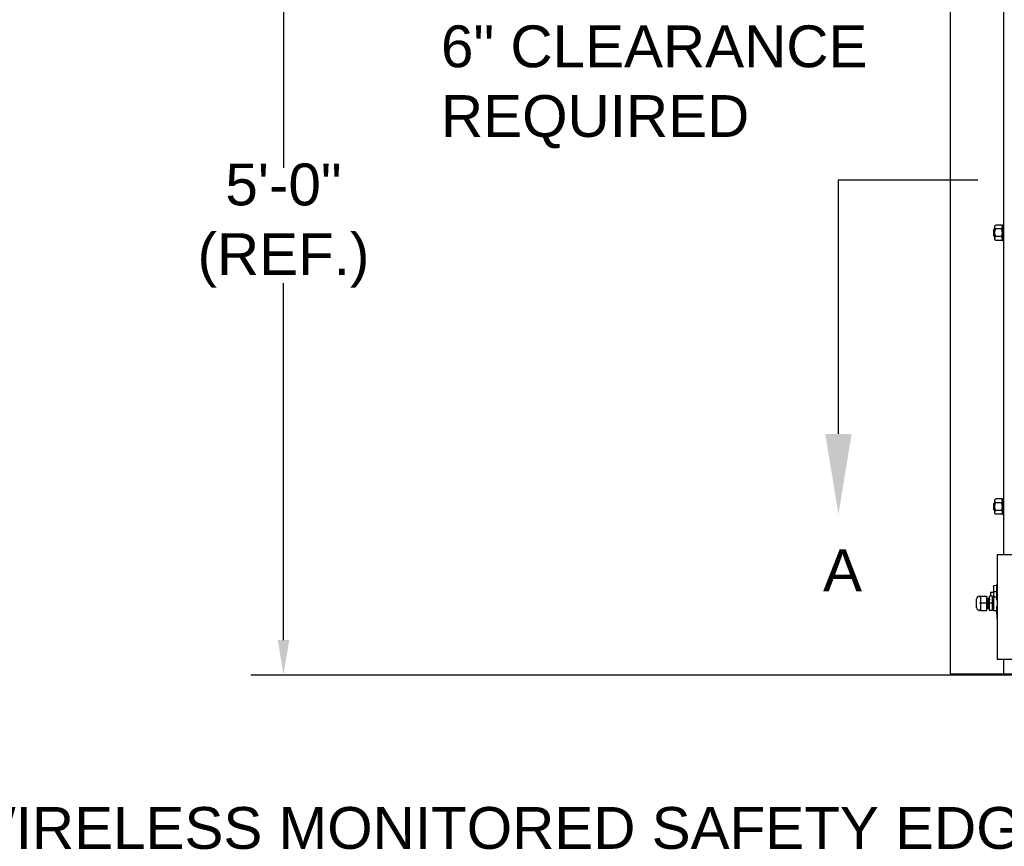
# Model space of a CAD drawing. Header units: inches. Extents: x 170 to 312, y 215 to 248.
# Tile 217 of 256: x 274.2 to 276.41, y 220.03 to 221.88. Entities that reach past the tile are written whole.
import ezdxf
from ezdxf import colors
from ezdxf.entities.mleader import LeaderData, LeaderLine
from ezdxf.math import Vec2, Vec3

# ---------------------------------------------------------------- set-up
doc = ezdxf.new("R2010")
doc.units = ezdxf.units.IN
doc.header["$LTSCALE"] = 0.25
doc.header["$MEASUREMENT"] = 0
doc.linetypes.add('CENTER', pattern=[2, 1.25, -0.25, 0.25, -0.25])
for name, color, linetype in [('ANNOTATIONS', 1, 'Continuous'), ('MOTOR LH', 7, 'Continuous'), ('SECTION CUTS', 6, 'CENTER')]:
    doc.layers.add(name, color=color, linetype=linetype)
doc.styles.add('ARIAL', font='arial.ttf', dxfattribs={"height": 0.09375})
doc.styles.get("Standard").update_dxf_attribs({"font": 'romans.shx'})

msp = doc.modelspace()

# ---------------------------------------------------------------- linework, layer by layer
at = {"layer": 'ANNOTATIONS'}
for p, q in [((274.78909, 222.35175), (274.78909, 221.55133)), ((274.78909, 220.49278), (274.78909, 221.2928))]:
    msp.add_line(p, q, dxfattribs=at)
msp.add_solid([(274.80203, 220.49278), (274.77615, 220.49278), (274.78909, 220.41511)], dxfattribs=at)
at = {"layer": 'MOTOR LH'}
for p, q in [((276.28505, 220.41698), (276.28505, 224.61169)), ((276.40441, 220.68357), (276.40441, 224.61088)), ((276.38208, 221.39901), (276.38208, 221.41294)), ((276.38364, 221.39745), (276.38364, 221.4145)), ((276.38426, 221.39106), (276.38426, 221.4209)), ((276.39926, 221.4232), (276.38618, 221.4232)), ((276.39926, 221.41459), (276.38618, 221.41459)), ((276.40117, 221.42409), (276.40117, 221.38787)), ((276.39926, 221.39736), (276.38618, 221.39736)), ((276.39926, 221.38875), (276.38618, 221.38875)), ((276.38208, 220.78515), (276.38208, 220.79908)), ((276.38364, 220.78359), (276.38364, 220.80064)), ((276.38426, 220.7772), (276.38426, 220.80704)), ((276.39926, 220.80935), (276.38618, 220.80935)), ((276.39926, 220.80073), (276.38618, 220.80073)), ((276.40117, 220.81023), (276.40117, 220.77401)), ((276.39926, 220.7835), (276.38618, 220.7835)), ((276.39926, 220.77489), (276.38618, 220.77489)), ((276.49179, 220.68357), (276.38948, 220.68357)), ((276.38948, 220.68357), (276.38948, 220.44911)), ((276.38118, 220.61484), (276.3879, 220.61618)), ((276.38948, 220.61881), (276.3879, 220.61618)), ((276.38924, 220.61581), (276.3879, 220.61618)), ((276.3879, 220.61618), (276.3879, 220.58434)), ((276.38924, 220.61581), (276.38948, 220.6162)), ((276.38924, 220.60211), (276.38924, 220.61581)), ((276.37457, 220.60029), (276.37457, 220.59122)), ((276.38118, 220.61484), (276.38118, 220.55845)), ((276.38118, 220.60141), (276.3879, 220.60199)), ((276.3879, 220.60199), (276.38924, 220.60211)), ((276.38924, 220.60211), (276.38948, 220.60213)), ((276.3433, 220.56566), (276.3433, 220.58481)), ((276.35173, 220.59122), (276.34971, 220.58908)), ((276.36537, 220.57523), (276.34971, 220.57523)), ((276.35173, 220.59122), (276.36537, 220.59122)), ((276.35173, 220.59122), (276.35173, 220.55925)), ((276.36537, 220.59122), (276.36537, 220.55925)), ((276.37219, 220.55925), (276.37219, 220.59122)), ((276.3793, 220.59122), (276.37219, 220.59122)), ((276.3793, 220.57523), (276.37219, 220.57523)), ((276.3793, 220.55925), (276.3793, 220.59122)), ((276.34971, 220.56139), (276.35173, 220.55925)), ((276.35173, 220.55925), (276.36537, 220.55925)), ((276.3676, 220.56402), (276.36671, 220.56402)), ((276.3793, 220.55925), (276.37219, 220.55925)), ((276.3879, 220.56612), (276.3879, 220.55711)), ((276.3879, 220.55711), (276.3894, 220.53562)), ((276.3894, 220.53562), (276.38948, 220.53562)), ((276.49179, 220.44911), (276.38948, 220.44911)), ((276.40441, 220.41698), (276.40441, 220.44911)), ((276.28505, 220.41698), (280.90605, 220.41698)), ((274.71561, 220.41511), (282.45176, 220.41511))]:
    msp.add_line(p, q, dxfattribs=at)
for centre, radius, start, end in [((276.34971, 220.58481), 0.00641, 90, 180), ((276.3738, 220.57523), 0.01678, 20.91414, 32.85988), ((276.34971, 220.56566), 0.00641, 180, 270), ((276.36715, 220.56402), 0.000446, 180, 0), ((276.3738, 220.57523), 0.01678, 327.14012, 339.08586)]:
    msp.add_arc(centre, radius, start, end, dxfattribs=at)
at = {"layer": 'MOTOR LH', "extrusion": (0, 0, -1)}
msp.add_ellipse((276.37752, 220.57523), major_axis=(0, 0.01678), ratio=0.9090909, start_param=0.2423659, end_param=0.7477626, dxfattribs=at)
at = {"layer": 'MOTOR LH'}
for points in [[(276.38208, 221.41294), (276.38364, 221.4145)], [(276.38364, 221.4145), (276.38426, 221.4145)], [(276.38426, 221.4209), (276.38618, 221.4232)], [(276.39926, 221.4232), (276.40117, 221.4209)], [(276.40117, 221.42409), (276.40441, 221.42409)], [(276.38364, 221.39745), (276.38208, 221.39901)], [(276.38426, 221.39745), (276.38364, 221.39745)], [(276.38618, 221.38875), (276.38426, 221.39106)], [(276.40117, 221.39106), (276.39926, 221.38875)], [(276.40441, 221.38787), (276.40117, 221.38787)], [(276.38208, 220.79908), (276.38364, 220.80064)], [(276.38364, 220.80064), (276.38426, 220.80064)], [(276.38426, 220.80704), (276.38618, 220.80935)], [(276.39926, 220.80935), (276.40117, 220.80704)], [(276.40117, 220.81023), (276.40441, 220.81023)], [(276.38364, 220.78359), (276.38208, 220.78515)], [(276.38426, 220.78359), (276.38364, 220.78359)], [(276.38618, 220.77489), (276.38426, 220.7772)], [(276.40117, 220.7772), (276.39926, 220.77489)], [(276.40441, 220.77401), (276.40117, 220.77401)], [(276.37457, 220.60029), (276.38118, 220.60029)], [(276.36537, 220.58644), (276.36755, 220.58644)], [(276.36844, 220.58644), (276.36922, 220.58644)], [(276.37012, 220.58644), (276.3709, 220.58644)], [(276.3718, 220.58644), (276.37219, 220.58644)], [(276.3793, 220.58993), (276.38118, 220.58993)], [(276.36671, 220.56402), (276.36537, 220.56402)], [(276.36839, 220.56402), (276.3676, 220.56402)], [(276.37006, 220.56402), (276.36928, 220.56402)], [(276.37174, 220.56402), (276.37096, 220.56402)], [(276.38118, 220.56053), (276.3793, 220.56053)], [(276.3879, 220.55845), (276.38118, 220.55845)]]:
    msp.add_open_spline(points, degree=1, dxfattribs=at)
for points, knots in [([(276.38426, 221.4189), (276.38431, 221.41942), (276.38443, 221.42048), (276.38518, 221.42192), (276.38587, 221.42281), (276.38618, 221.4232)], [0, 0, 0, 0, 0.3536519, 0.7166818, 1, 1, 1, 1]), ([(276.38618, 221.41459), (276.38573, 221.41517), (276.38484, 221.41635), (276.38431, 221.41782), (276.38427, 221.41868), (276.38426, 221.4189)], [0, 0, 0, 0, 0.4215125, 0.852907, 1, 1, 1, 1]), ([(276.38426, 221.40598), (276.38426, 221.40625), (276.38428, 221.40766), (276.38466, 221.4102), (276.38545, 221.41278), (276.38603, 221.41422), (276.38618, 221.41459)], [0, 0, 0, 0, 0.0936214, 0.4739184, 0.864488, 1, 1, 1, 1]), ([(276.40117, 221.4189), (276.40112, 221.41942), (276.40101, 221.42048), (276.40025, 221.42192), (276.39956, 221.42281), (276.39926, 221.4232)], [0, 0, 0, 0, 0.3536519, 0.7166818, 1, 1, 1, 1]), ([(276.39926, 221.41459), (276.3997, 221.41517), (276.40059, 221.41635), (276.40113, 221.41782), (276.40116, 221.41868), (276.40117, 221.4189)], [0, 0, 0, 0, 0.4215128, 0.852907, 1, 1, 1, 1]), ([(276.40117, 221.40598), (276.40117, 221.40625), (276.40115, 221.40766), (276.40077, 221.4102), (276.39999, 221.41278), (276.39941, 221.41422), (276.39926, 221.41459)], [0, 0, 0, 0, 0.0936214, 0.4739182, 0.864488, 1, 1, 1, 1]), ([(276.38618, 221.39736), (276.38589, 221.39809), (276.38522, 221.39982), (276.38444, 221.4027), (276.38432, 221.40487), (276.38426, 221.40598)], [0, 0, 0, 0, 0.2644539, 0.6278638, 1, 1, 1, 1]), ([(276.38426, 221.39306), (276.38431, 221.39358), (276.38443, 221.39464), (276.38518, 221.39608), (276.38587, 221.39697), (276.38618, 221.39736)], [0, 0, 0, 0, 0.353652, 0.7166817, 1, 1, 1, 1]), ([(276.38618, 221.38875), (276.38573, 221.38933), (276.38484, 221.39051), (276.38431, 221.39198), (276.38427, 221.39284), (276.38426, 221.39306)], [0, 0, 0, 0, 0.4215118, 0.8529061, 1, 1, 1, 1]), ([(276.39926, 221.39736), (276.39954, 221.39809), (276.40022, 221.39982), (276.40099, 221.4027), (276.40111, 221.40487), (276.40117, 221.40598)], [0, 0, 0, 0, 0.2644539, 0.6278638, 1, 1, 1, 1]), ([(276.40117, 221.39306), (276.40112, 221.39358), (276.40101, 221.39464), (276.40025, 221.39608), (276.39956, 221.39697), (276.39926, 221.39736)], [0, 0, 0, 0, 0.353652, 0.7166817, 1, 1, 1, 1]), ([(276.39926, 221.38875), (276.3997, 221.38933), (276.40059, 221.39051), (276.40113, 221.39198), (276.40116, 221.39284), (276.40117, 221.39306)], [0, 0, 0, 0, 0.4215121, 0.8529061, 1, 1, 1, 1]), ([(276.38426, 220.80504), (276.38431, 220.80556), (276.38443, 220.80662), (276.38518, 220.80806), (276.38587, 220.80896), (276.38618, 220.80935)], [0, 0, 0, 0, 0.35364966, 0.71667969, 1, 1, 1, 1]), ([(276.38618, 220.80073), (276.38573, 220.80132), (276.38484, 220.8025), (276.38431, 220.80397), (276.38427, 220.80482), (276.38426, 220.80504)], [0, 0, 0, 0, 0.4215159, 0.8529073, 1, 1, 1, 1]), ([(276.38426, 220.79212), (276.38426, 220.79239), (276.38428, 220.7938), (276.38466, 220.79634), (276.38545, 220.79892), (276.38603, 220.80036), (276.38618, 220.80073)], [0, 0, 0, 0, 0.0936218, 0.473916, 0.8644916, 1, 1, 1, 1]), ([(276.38618, 220.7835), (276.38589, 220.78423), (276.38522, 220.78596), (276.38444, 220.78884), (276.38432, 220.79102), (276.38426, 220.79212)], [0, 0, 0, 0, 0.2644539, 0.6278593, 1, 1, 1, 1]), ([(276.40117, 220.80504), (276.40112, 220.80556), (276.40101, 220.80662), (276.40025, 220.80806), (276.39956, 220.80896), (276.39926, 220.80935)], [0, 0, 0, 0, 0.35364966, 0.71667969, 1, 1, 1, 1]), ([(276.39926, 220.80073), (276.3997, 220.80132), (276.40059, 220.8025), (276.40113, 220.80397), (276.40116, 220.80482), (276.40117, 220.80504)], [0, 0, 0, 0, 0.4215162, 0.8529073, 1, 1, 1, 1]), ([(276.40117, 220.79212), (276.40117, 220.79239), (276.40115, 220.7938), (276.40077, 220.79634), (276.39999, 220.79892), (276.39941, 220.80036), (276.39926, 220.80073)], [0, 0, 0, 0, 0.0936218, 0.4739158, 0.8644916, 1, 1, 1, 1]), ([(276.39926, 220.7835), (276.39954, 220.78423), (276.40022, 220.78596), (276.40099, 220.78884), (276.40111, 220.79102), (276.40117, 220.79212)], [0, 0, 0, 0, 0.2644539, 0.6278593, 1, 1, 1, 1]), ([(276.38426, 220.7792), (276.38431, 220.77972), (276.38443, 220.78078), (276.38518, 220.78222), (276.38587, 220.78311), (276.38618, 220.7835)], [0, 0, 0, 0, 0.3536498, 0.7166796, 1, 1, 1, 1]), ([(276.38618, 220.77489), (276.38573, 220.77547), (276.38484, 220.77665), (276.38431, 220.77812), (276.38427, 220.77898), (276.38426, 220.7792)], [0, 0, 0, 0, 0.42151525, 0.85290636, 1, 1, 1, 1]), ([(276.40117, 220.7792), (276.40112, 220.77972), (276.40101, 220.78078), (276.40025, 220.78222), (276.39956, 220.78311), (276.39926, 220.7835)], [0, 0, 0, 0, 0.3536498, 0.7166796, 1, 1, 1, 1]), ([(276.39926, 220.77489), (276.3997, 220.77547), (276.40059, 220.77665), (276.40113, 220.77812), (276.40116, 220.77898), (276.40117, 220.7792)], [0, 0, 0, 0, 0.4215155, 0.8529064, 1, 1, 1, 1]), ([(276.34971, 220.59122), (276.34999, 220.59121), (276.35031, 220.5912), (276.35082, 220.5912), (276.35096, 220.5912), (276.35106, 220.59121), (276.35115, 220.59121), (276.35128, 220.59121), (276.3515, 220.59122), (276.35166, 220.59121), (276.3517, 220.59122), (276.35173, 220.59122)], [0, 0, 0, 0, 0.2479231, 0.2890908, 0.3069668, 0.3246628, 0.3441602, 0.3674164, 0.4310408, 0.6540306, 1, 1, 1, 1]), ([(276.36823, 220.56586), (276.36821, 220.56632), (276.36816, 220.56761), (276.36808, 220.57085), (276.36798, 220.57475), (276.36789, 220.57818), (276.36783, 220.5809), (276.36775, 220.58362), (276.36765, 220.58594), (276.36758, 220.58628), (276.36755, 220.58644)], [0, 0, 0, 0, 0.0847764, 0.2341584, 0.3883234, 0.4922273, 0.5925865, 0.6929458, 0.8484534, 1, 1, 1, 1]), ([(276.36757, 220.58643), (276.36757, 220.5865), (276.36756, 220.58665), (276.36792, 220.58695), (276.36841, 220.58677), (276.36844, 220.58642), (276.36854, 220.58569), (276.36862, 220.58383), (276.3687, 220.58098), (276.36877, 220.57805), (276.36883, 220.57626), (276.36886, 220.57523)], [0, 0, 0, 0, 0.0432697, 0.0891446, 0.131551, 0.2176056, 0.3221563, 0.5318737, 0.7347377, 0.8463632, 1, 1, 1, 1]), ([(276.36825, 220.56586), (276.36824, 220.56616), (276.36819, 220.56713), (276.36813, 220.56951), (276.36805, 220.57241), (276.368, 220.5742), (276.36797, 220.57523)], [0, 0, 0, 0, 0.1679631, 0.5285284, 0.7269292, 1, 1, 1, 1]), ([(276.36928, 220.56402), (276.36926, 220.56409), (276.36921, 220.56424), (276.36914, 220.56542), (276.36905, 220.56751), (276.36897, 220.57083), (276.3689, 220.57375), (276.36886, 220.57523)], [0, 0, 0, 0, 0.1640625, 0.3339187, 0.5037762, 0.7479787, 1, 1, 1, 1]), ([(276.36985, 220.56748), (276.36982, 220.56857), (276.36975, 220.57083), (276.36966, 220.57476), (276.36957, 220.57818), (276.3695, 220.5809), (276.36943, 220.58362), (276.36933, 220.58594), (276.36926, 220.58628), (276.36922, 220.58644)], [0, 0, 0, 0, 0.1576476, 0.3272143, 0.4414987, 0.5518842, 0.6622698, 0.8333133, 1, 1, 1, 1]), ([(276.36923, 220.58643), (276.36924, 220.5866), (276.36926, 220.58679), (276.36966, 220.58691), (276.36991, 220.58684), (276.37026, 220.58646), (276.37009, 220.58609), (276.37027, 220.58484), (276.3703, 220.58342), (276.37031, 220.58315)], [0, 0, 0, 0, 0.1789689, 0.2132075, 0.2435323, 0.2761385, 0.5221296, 0.9089216, 1, 1, 1, 1]), ([(276.36987, 220.56748), (276.36984, 220.56815), (276.3698, 220.56937), (276.36976, 220.57146), (276.36969, 220.57336), (276.36966, 220.57457), (276.36964, 220.57524)], [0, 0, 0, 0, 0.3209033, 0.5829366, 0.7689491, 1, 1, 1, 1]), ([(276.37031, 220.58315), (276.37033, 220.58241), (276.37037, 220.58112), (276.37045, 220.57834), (276.3705, 220.57641), (276.37054, 220.57524)], [0, 0, 0, 0, 0.3440212, 0.6037055, 1, 1, 1, 1]), ([(276.37096, 220.56402), (276.37093, 220.56409), (276.37089, 220.56424), (276.37082, 220.56542), (276.37073, 220.56751), (276.37065, 220.57083), (276.37055, 220.57474), (276.37046, 220.5782), (276.3704, 220.58083), (276.37035, 220.5826), (276.37033, 220.58314), (276.37033, 220.58315)], [0, 0, 0, 0, 0.1093267, 0.2225142, 0.3357025, 0.4984323, 0.6663723, 0.7795603, 0.8888869, 0.9982135, 1, 1, 1, 1]), ([(276.3709, 220.58644), (276.37091, 220.58657), (276.37093, 220.58677), (276.37143, 220.58695), (276.37193, 220.58649), (276.3718, 220.58616), (276.37192, 220.58522), (276.37195, 220.58428), (276.37198, 220.58345), (276.37199, 220.58316)], [0, 0, 0, 0, 0.1509339, 0.2269304, 0.3091432, 0.5126112, 0.7171058, 0.9038952, 1, 1, 1, 1]), ([(276.37132, 220.57523), (276.3713, 220.57623), (276.37125, 220.57818), (276.37118, 220.5809), (276.37111, 220.58362), (276.371, 220.58594), (276.37094, 220.58628), (276.3709, 220.58644)], [0, 0, 0, 0, 0.1698674, 0.3339398, 0.4980122, 0.752244, 1, 1, 1, 1]), ([(276.37219, 220.56357), (276.37206, 220.56363), (276.37182, 220.56373), (276.37169, 220.56429), (276.37163, 220.56515), (276.37154, 220.56722), (276.37147, 220.5701), (276.3714, 220.57283), (276.37135, 220.57439), (276.37132, 220.57523)], [0, 0, 0, 0, 0.0900005, 0.1675474, 0.2921205, 0.5194776, 0.7399898, 0.8603536, 1, 1, 1, 1]), ([(276.35173, 220.55925), (276.35151, 220.5594), (276.3511, 220.55969), (276.35043, 220.55939), (276.34995, 220.55929), (276.34971, 220.55925)], [0, 0, 0, 0, 0.35448285, 0.68277445, 1, 1, 1, 1]), ([(276.36927, 220.56408), (276.36927, 220.564), (276.36929, 220.56384), (276.36891, 220.56351), (276.36841, 220.5637), (276.36838, 220.56405), (276.3683, 220.56454), (276.36827, 220.5654), (276.36825, 220.56586)], [0, 0, 0, 0, 0.1201292, 0.2225498, 0.3172257, 0.5093497, 0.7427679, 1, 1, 1, 1]), ([(276.37096, 220.56402), (276.37095, 220.56389), (276.37093, 220.56369), (276.37043, 220.56351), (276.36993, 220.56397), (276.37005, 220.56431), (276.36994, 220.56524), (276.3699, 220.56623), (276.36988, 220.56713), (276.36987, 220.56748)], [0, 0, 0, 0, 0.1477712, 0.2221758, 0.3026654, 0.5018695, 0.7020792, 0.8849539, 1, 1, 1, 1])]:
    msp.add_open_spline(points, degree=3, knots=knots, dxfattribs=at)
at = {"layer": 'SECTION CUTS'}
msp.add_line((276.03349, 221.52459), (281.04302, 221.52459), dxfattribs=at)

# ---------------------------------------------------------------- texts
at = {"layer": 'ANNOTATIONS', "char_height": 0.09375, "style": 'ARIAL'}
for s, insert, attachment_point in [('6" CLEARANCE\\PREQUIRED', (275.14229, 221.73296), 4), ('5\'-0"\\P(REF.)', (274.78909, 221.42207), 5)]:
    msp.add_mtext(s, dxfattribs=dict(at, insert=insert, attachment_point=attachment_point))
at = {"layer": 'SECTION CUTS', "style": 'ARIAL'}
msp.add_text('A', height=0.09375, dxfattribs=at).set_placement((275.99901, 220.60215))

# ---------------------------------------------------------------- leaders
at = {"layer": 'ANNOTATIONS'}
ml = msp.add_multileader_mtext('Standard', dxfattribs=at)
ml.set_content('WIRELESS MONITORED SAFETY EDGE \\P(ALSO SERVES AS WEATHERSTRIPPING)', color=256, style='ARIAL')
ml.set_leader_properties()
ml.build(insert=Vec2(0, 0))
ml.multileader.update_dxf_attribs({"dogleg_length": 0.36, "arrow_head_size": 0.09375})
ctx = ml.context
ctx.base_point, ctx.char_height, ctx.arrow_head_size, ctx.landing_gap_size, ctx.plane_origin = Vec3(273.84165, 220.0578), 0.09375, 0.09375, 0.09, Vec3(277.40662, 219.62457)
ctx.text_align_type = 2
notes = []
notes.append((ctx, [(0, (1, 1, 0), (276.71954, 220.0578), (-1, 0), 0.09796, [(0, [(277.10371, 220.42387)], 0, [])])]))
ctx.mtext.insert, ctx.mtext.alignment, ctx.mtext.flow_direction = Vec3(276.53158, 220.11845), 3, 5
at = {"layer": 'SECTION CUTS'}
ml = msp.add_multileader_mtext('Standard', dxfattribs=at)
ml.set_content('', color=256)
ml.set_leader_properties()
ml.build(insert=Vec2(0, 0))
ml.multileader.update_dxf_attribs({"dogleg_length": 0, "arrow_head_size": 0.18})
ctx = ml.context
ctx.base_point, ctx.char_height, ctx.arrow_head_size, ctx.landing_gap_size, ctx.plane_origin = Vec3(276.03349, 221.52459), 0.18, 0.18, 0, Vec3(276.03349, 220.77507)
notes.append((ctx, [(0, (1, 1, 0), (276.03349, 221.52459), (1, 0), 0, [(0, [(276.03349, 220.77507)], 0, [])])]))
ctx.mtext.insert, ctx.mtext.flow_direction = Vec3(276.03349, 221.61459), 5
for ctx, leaders in notes:
    for number, flags, end, landing, length, lines in leaders:
        leader = LeaderData()
        leader.index, (leader.has_last_leader_line, leader.has_dogleg_vector, leader.attachment_direction) = number, flags
        leader.last_leader_point, leader.dogleg_vector, leader.dogleg_length = Vec3(end), Vec3(landing), length
        for number, points, colour, breaks in lines:
            line = LeaderLine()
            line.index, line.vertices, line.color, line.breaks = number, Vec3.list(points), colors.encode_raw_color(colour), breaks
            leader.lines.append(line)
        ctx.leaders.append(leader)

doc.saveas('drawing.dxf')
